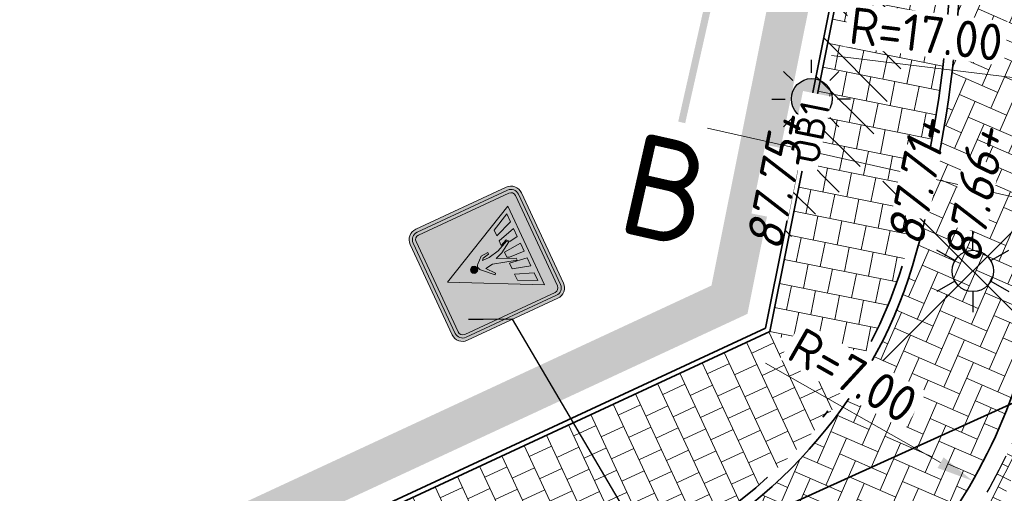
# Model space of a CAD drawing. Header units: metres. Extents: x 195696 to 514079, y 327475 to 328989.
# Tile 91 of 256: x 196033 to 196045, y 327693 to 327699. Entities that reach past the tile are written whole.
import ezdxf
from ezdxf import colors
from ezdxf.entities.mleader import LeaderData, LeaderLine
from ezdxf.enums import TextEntityAlignment as Align
from ezdxf.math import Vec2, Vec3

# ---------------------------------------------------------------- set-up
doc = ezdxf.new("R2010")
doc.units = ezdxf.units.M
for name, pattern in [('CENTER2', [1.125, 0.75, -0.125, 0.125, -0.125]), ('RI-GWA-SO', [18.450000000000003, 6, -1.8, 1.75, -1.8, 1.75, -1.8, 1.75, -1.8]), ('VH-RIJWIELPADBAND', [20, 8, -2, 2, -2, 0, -2, 2, -2]), ('VH-RWSBAND_110X220', [12, 5, -1, 1, -1, 1, -1, 1, -1]), ('XX-CENTER', [8, 5, -1, 1, -1])]:
    doc.linetypes.add(name, pattern=pattern)
for name, color, linetype, lineweight in [('N-WE-KG-GRONDEIGENDOM2-A', 132, 'Continuous', 18), ('N-WE-KG-WERKGRENS-200-G', 14, 'CENTER2', 35), ('N-WE-OV-ARMATUUR-S-250', 7, 'Continuous', 25), ('N-WE-RI-GWA_TRANSPORTLEIDING-G', 30, 'RI-GWA-SO', 35), ('N-WE-VH-GESLOTENVERHARDING-A-200', 252, 'Continuous', 18), ('N-WE-VH-KANTOPSLUITING_OPSLUITBAND-T18', 7, 'Continuous', 18), ('N-WE-VH-KANTOPSLUITING_OPSLUITBAND_60X200-G', 5, 'Continuous', 35), ('N-WE-VH-KANTOPSLUITING_RIJWIELPADBAND_40 120_250-G', 1, 'VH-RIJWIELPADBAND', 35), ('N-WE-VH-KANTOPSLUITING_TROTTOIRBAND_RWS_110 220_250-G', 6, 'VH-RWSBAND_110X220', 25), ('N-WE-VH-KANTOPSLUITING_VOORKANTBAND-G', 2, 'Continuous', 35), ('N-WE-VH-KANTVERHARDING-G', 5, 'Continuous', 35), ('N-WE-VH-OPENVERHARDING_BETONSTRAATSTEEN_GRIJS-A', 252, 'Continuous', 18), ('N-WE-VH-OPENVERHARDING_BETONSTRAATSTEEN_ROOD-A', 13, 'Continuous', 18), ('N-WE-VH-TEGEL-A', 252, 'Continuous', 18), ('N-WE-VW-VERKEERSTEKEN_BORD_L-S', 7, 'Continuous', 25), ('V-WE-OV-ARMATUUR-S-250', 7, 'Continuous', 25), ('X-XX-AL-M', 6, 'Continuous', 18), ('X-XX-AL-T18', 7, 'Continuous', 18), ('X-XX-AL-VERWIJZING-S-250', 7, 'Continuous', 18), ('X-XX-AL-VERWIJZING_DOORSNEDE-G', 7, 'XX-CENTER', 18)]:
    doc.layers.add(name, color=color, linetype=linetype, lineweight=lineweight)
doc.styles.add('NLCS-ISO', font='NLCS-ISO.ttf')
doc.styles.add('NLCS-ISO-M200-T18', font='NLCS-ISO.ttf', dxfattribs={"height": 0.36})
doc.styles.add('NLCS-ISO-M200-T18_CURSIEF', font='NLCS-ISO.ttf', dxfattribs={"oblique": 15, "height": 0.36})
doc.styles.add('NLCS-ISO-M250-T18', font='NLCS-ISO.ttf', dxfattribs={"height": 0.45})
doc.styles.add('NLCS-ISO-M250-T18_CURSIEF', font='NLCS-ISO.ttf', dxfattribs={"oblique": 15, "height": 0.45})
doc.dimstyles.new('NLCS-M250-T18-PIJL_L2_H2', dxfattribs={"dimscale": 0.25, "dimtxt": 2.5, "dimasz": 1.8, "dimexe": 2, "dimexo": 2, "dimgap": 0.7, "dimtad": 1, "dimzin": 0, "dimdsep": 46, "dimtxsty": 'NLCS-ISO-M250-T18', "dimcen": 0, "dimdle": 2, "dimclrd": 256, "dimclre": 256, "dimclrt": 7, "dimazin": 0, "dimtfac": 1, "dimtdec": 3, "dimtofl": 0, "dimtmove": 0, "dimatfit": 3, "dimfxl": 2, "dimfxlon": 1, "dimtfillclr": 256, "dimtolj": 1, "dimtzin": 0, "dimlwd": -1, "dimlwe": -1, "dimarcsym": 0})

# ---------------------------------------------------------------- blocks, each defined once
blk = doc.blocks.new('*D122')
at = {"layer": 'defpoints', "color": 0, "transparency": 16777216}
for p in [(196030.9052933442, 327698.4280130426), (196043.3732493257, 327690.0883443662)]:
    blk.add_point(p, dxfattribs=at)
at = {"layer": 'X-XX-AL-M', "transparency": 16777216}
blk.add_line((196040.7632905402, 327691.8341150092), (196042.9992106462, 327690.3385344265), dxfattribs=at)
blk.add_solid([(196043.0409089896, 327690.4008742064), (196042.9575123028, 327690.2761946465), (196043.3732493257, 327690.0883443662)], dxfattribs=at)
at = {"layer": 'X-XX-AL-M', "color": 7, "transparency": 16777216, "insert": (196041.9166224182, 327691.5438985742), "char_height": 0.45, "attachment_point": 5, "rotation": 326.2219026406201, "style": 'NLCS-ISO-M250-T18', "bg_fill": 3, "box_fill_scale": 1.1, "bg_fill_color": 256, "bg_fill_true_color": 13158600, "bg_fill_transparency": 0}
blk.add_mtext('\\A1;R=15.00', dxfattribs=at)
blk = doc.blocks.new('*D224')
at = {"layer": 'defpoints', "color": 0, "transparency": 16777216}
for p in [(196028.7528675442, 327700.0055610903), (196045.6305796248, 327697.9701655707)]:
    blk.add_point(p, dxfattribs=at)
at = {"layer": 'X-XX-AL-M', "transparency": 16777216}
blk.add_line((196042.5131669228, 327698.3461150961), (196045.183816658, 327698.0240436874), dxfattribs=at)
blk.add_solid([(196045.1927963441, 327698.098504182), (196045.1748369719, 327697.949583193), (196045.6305796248, 327697.9701655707)], dxfattribs=at)
at = {"layer": 'X-XX-AL-M', "color": 7, "transparency": 16777216, "insert": (196043.6730019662, 327698.6091410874), "char_height": 0.45, "attachment_point": 5, "rotation": 353.12352878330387, "style": 'NLCS-ISO-M250-T18', "bg_fill": 3, "box_fill_scale": 1.1, "bg_fill_color": 256, "bg_fill_true_color": 13158600, "bg_fill_transparency": 0}
blk.add_mtext('\\A1;R=17.00', dxfattribs=at)
blk = doc.blocks.new('*D225')
at = {"layer": 'defpoints', "color": 0, "transparency": 16777216}
for p in [(196038.1554221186, 327696.6008632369), (196044.2397888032, 327693.1395799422)]:
    blk.add_point(p, dxfattribs=at)
at = {"layer": 'X-XX-AL-M', "transparency": 16777216}
blk.add_line((196041.7060846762, 327694.5809572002), (196043.8486509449, 327693.3620910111), dxfattribs=at)
blk.add_solid([(196043.885736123, 327693.4272806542), (196043.8115657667, 327693.2969013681), (196044.2397888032, 327693.1395799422)], dxfattribs=at)
at = {"layer": 'X-XX-AL-M', "color": 7, "transparency": 16777216, "insert": (196042.779586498, 327694.4304577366), "char_height": 0.45, "attachment_point": 5, "rotation": 330.3652555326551, "style": 'NLCS-ISO-M250-T18', "bg_fill": 3, "box_fill_scale": 1.1, "bg_fill_color": 256, "bg_fill_true_color": 13158600, "bg_fill_transparency": 0}
blk.add_mtext('\\A1;R=7.00', dxfattribs=at)
blk = doc.blocks.new('V-SOV-ARMATUUR-SO')
for p, q in [((8.349587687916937e-10, 1.265625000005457), (1.669846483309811e-09, 2.53125000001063)), ((-1.096064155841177, 0.6328125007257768), (-2.192125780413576, 1.265625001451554)), ((1.096064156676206, 0.6328124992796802), (2.192125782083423, 1.26562499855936)), ((-1.096064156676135, -0.6328124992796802), (-2.192125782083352, -1.26562499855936)), ((1.096064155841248, -0.6328125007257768), (2.192125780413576, -1.265625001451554)), ((-8.349587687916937e-10, -1.265625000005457), (-1.669775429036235e-09, -2.53125000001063))]:
    blk.add_line(p, q)
for points in [[(5.5, 5.5), (-5.5, -5.5)], [(-5.5, 5.5), (5.5, -5.5)]]:
    blk.add_lwpolyline(points)
blk.add_circle((0, 0), 1.265625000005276)
at = {"style": 'NLCS-ISO'}
blk.add_attdef('TYPE', text='', height=1.75, dxfattribs=at).set_placement((0.1052451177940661, 3.816837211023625), align=Align.MIDDLE_CENTER)
blk = doc.blocks.new('SOV-ARMATUUR_SPOT_01-SO')
h = blk.add_hatch(color=256)
edge = h.paths.add_edge_path()
edge.add_arc((0, 0), 1.00012424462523, 0, 360)
at = {"flags": 128}
for points in [[(-0.004839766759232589, 1.947991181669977), (-0.004839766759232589, 1.307911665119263)], [(-1.362653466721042, 1.385566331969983), (-0.9100489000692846, 0.9329617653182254)], [(1.352973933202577, 1.385566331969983), (0.9003693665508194, 0.9329617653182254)], [(-1.92507831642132, 0.02775263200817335), (-1.284998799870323, 0.02775263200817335)], [(1.915398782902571, 0.02775263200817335), (1.275319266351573, 0.02775263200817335)], [(-1.362653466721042, -1.330061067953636), (-0.9100489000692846, -0.8774565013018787)], [(1.352973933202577, -1.330061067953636), (0.9003693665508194, -0.8774565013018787)], [(-0.004839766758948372, -1.892485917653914), (-0.004839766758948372, -1.252406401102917)]]:
    blk.add_lwpolyline(points, dxfattribs=at)
blk.add_circle((0, 0), 1.00012424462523)
at = {"style": 'NLCS-ISO'}
blk.add_attdef('TYPE', text='', height=1.8, dxfattribs=at).set_placement((0.1052451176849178, 3.56998901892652), align=Align.MIDDLE_CENTER)
blk = doc.blocks.new('SAL-VERWIJZING_AANZICHT_BOVEN-SO')
h = blk.add_hatch(color=256)
h.dxf.hatch_style = 1
h.paths.add_polyline_path([(-3.05311331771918e-15, 10.24748737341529), (-3.123743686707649, 7.123743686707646), (-2.876256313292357, 6.876256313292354), (-0.1750000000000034, 9.57751262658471), (-0.175, 0), (0.175, 0), (0.1749999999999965, 9.577512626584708), (2.876256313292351, 6.876256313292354), (3.123743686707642, 7.123743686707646)])
at = {"lineweight": 50, "style": 'NLCS-ISO'}
blk.add_attdef('...', text='', height=5, dxfattribs=at).set_placement((-0.01520167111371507, -0.8965206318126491), align=Align.TOP_CENTER)
blk = doc.blocks.new('N-SVW-VERKEERSTEKEN_BORD_L02-SO')
at = {"true_color": 0x007dc8}
h = blk.add_hatch(color=152, dxfattribs=at)
h.dxf.hatch_style = 1
h.paths.add_polyline_path([(3.050000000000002, 3.750000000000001), (-3.050000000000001, 3.75, 0.4142135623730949), (-3.750000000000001, 3.05), (-3.75, -4.440892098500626e-16), (-3.55, -4.440892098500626e-16), (-3.550000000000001, 3.05, -0.4142135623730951), (-3.050000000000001, 3.55), (3.05, 3.550000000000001, -0.414213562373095), (3.55, 3.050000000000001), (3.550000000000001, -4.440892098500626e-16), (3.749999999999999, 4.440892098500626e-16), (3.750000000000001, 3.050000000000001, 0.4142135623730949)])
at = {"true_color": 0xffffff}
h = blk.add_hatch(color=7, dxfattribs=at)
h.dxf.hatch_style = 1
h.paths.add_polyline_path([(3.05, 3.550000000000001), (-3.050000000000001, 3.55, 0.4142135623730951), (-3.550000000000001, 3.05), (-3.550000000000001, 0), (-3.35, 0), (-3.350000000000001, 3.05, -0.4142135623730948), (-3.050000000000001, 3.35), (3.05, 3.350000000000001, -0.4142135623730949), (3.35, 3.050000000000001), (3.350000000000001, 0), (3.55, 4.440892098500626e-16), (3.55, 3.050000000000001, 0.414213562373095)])
at = {"true_color": 0x007dc8}
h = blk.add_hatch(color=152, dxfattribs=at)
h.dxf.hatch_style = 1
h.paths.add_polyline_path([(-4.440892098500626e-16, 2.659719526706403), (-4.440892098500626e-16, 3.35), (-3.050000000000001, 3.35, 0.4142135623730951), (-3.350000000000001, 3.05), (-3.35, -3.05, 0.4142135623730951), (-3.05, -3.35), (-4.440892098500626e-16, -3.35), (-4.440892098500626e-16, -2.659719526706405), (-2.659719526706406, -2.659719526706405)])
h = blk.add_hatch(color=152, dxfattribs=at)
h.dxf.hatch_style = 1
h.paths.add_polyline_path([(3.349999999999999, 3.050000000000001, 0.4142135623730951), (3.049999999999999, 3.350000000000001), (-4.440892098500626e-16, 3.350000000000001), (-4.440892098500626e-16, 2.659719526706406), (2.659719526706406, -2.659719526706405), (-4.440892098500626e-16, -2.659719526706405), (-4.440892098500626e-16, -3.35), (3.050000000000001, -3.349999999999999, 0.4142135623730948), (3.350000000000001, -3.049999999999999)])
at = {"true_color": 0xffffff}
h = blk.add_hatch(color=7, dxfattribs=at)
h.dxf.hatch_style = 1
h.paths.add_polyline_path([(-9.992007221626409e-17, 2.659719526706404), (-2.659719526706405, -2.659719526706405), (2.659719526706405, -2.659719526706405)])
h.paths.add_polyline_path([(-0.7485223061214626, -0.2341667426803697), (-0.8333888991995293, -0.166290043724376), (-0.1782143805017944, 0.505860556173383, -0.4166086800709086), (0.2121802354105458, 0.5092585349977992), (0.5652108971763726, 0.1154659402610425), (0.5923671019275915, -0.3394212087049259), (0.4803443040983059, -0.3394212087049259), (0.409069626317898, 0.06115353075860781), (0.2902508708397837, 0.1562140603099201), (0.2902508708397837, -0.3054690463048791), (0.4328278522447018, -0.9674118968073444), (0.7485359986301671, -1.680296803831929), (0.6432815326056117, -1.77535733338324), (0.2257445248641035, -1.120182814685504), (0.05601133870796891, -0.6652956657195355), (-0.4497902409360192, -1.775357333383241), (-0.5923672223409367, -1.775357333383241), (-0.1612382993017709, -0.3020710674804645), (-0.2393227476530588, 0.1697921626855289)], flags=16)
h.paths.add_polyline_path([(-0.5652110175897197, -1.276351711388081), (-0.7230512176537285, -2.389719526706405), (-1.2594207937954, -2.389719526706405), (-0.9352315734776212, -1.276351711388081)], flags=16)
h.paths.add_polyline_path([(-1.295058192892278, -1.276351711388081), (-1.714294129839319, -2.389719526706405), (-2.25064989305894, -2.389719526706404), (-1.699030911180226, -1.276351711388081)], flags=16)
h.paths.add_polyline_path([(-0.1578403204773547, -1.276351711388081), (0.1816260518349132, -1.276351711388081), (0.2681778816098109, -2.389719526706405), (-0.2681778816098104, -2.389719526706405), (-0.222346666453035, -1.432492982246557)], flags=16)
h.paths.add_polyline_path([(-0.2274298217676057, 0.8606040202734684, -1), (0.2172633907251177, 0.8606040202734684, -1)], flags=16)
h.paths.add_polyline_path([(0.6399111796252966, -1.276351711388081), (0.948823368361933, -1.276351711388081), (1.259420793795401, -2.389719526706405), (0.7230650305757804, -2.389719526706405), (0.6432815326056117, -1.856825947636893), (0.8198106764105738, -1.690490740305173)], flags=16)
h.paths.add_polyline_path([(1.288289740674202, -1.276351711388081), (1.675272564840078, -1.276351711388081), (2.250663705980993, -2.389719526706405), (1.717705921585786, -2.389719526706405)], flags=16)
at = {"true_color": 0x191919}
h = blk.add_hatch(color=250, dxfattribs=at)
h.dxf.hatch_style = 1
h.paths.add_polyline_path([(-0.2274298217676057, 0.8606040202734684, 1), (0.2172633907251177, 0.8606040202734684, 1)])
at = {"true_color": 0x007dc8}
h = blk.add_hatch(color=152, dxfattribs=at)
h.dxf.hatch_style = 1
h.paths.add_polyline_path([(-3.55, -4.440892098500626e-16), (-3.75, 0), (-3.75, -3.050000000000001, 0.414213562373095), (-3.05, -3.75), (3.050000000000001, -3.750000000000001, 0.4142135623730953), (3.750000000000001, -3.050000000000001), (3.75, 0), (3.550000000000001, 4.440892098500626e-16), (3.550000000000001, -3.05, -0.4142135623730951), (3.050000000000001, -3.55), (-3.05, -3.55, -0.4142135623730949), (-3.55, -3.050000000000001)])
at = {"true_color": 0xffffff}
h = blk.add_hatch(color=7, dxfattribs=at)
h.dxf.hatch_style = 1
h.paths.add_polyline_path([(-3.35, 0), (-3.550000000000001, -4.440892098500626e-16), (-3.55, -3.050000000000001, 0.4142135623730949), (-3.05, -3.55), (3.050000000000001, -3.55, 0.4142135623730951), (3.550000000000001, -3.05), (3.550000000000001, 0), (3.350000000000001, -4.440892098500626e-16), (3.350000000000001, -3.049999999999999, -0.4142135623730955), (3.050000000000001, -3.35), (-3.05, -3.35, -0.4142135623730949), (-3.35, -3.05)])
at = {"true_color": 0x191919}
h = blk.add_hatch(color=250, dxfattribs=at)
h.dxf.hatch_style = 1
h.paths.add_polyline_path([(0.2902508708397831, 0.1562140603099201), (0.4090696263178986, 0.06115353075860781), (0.4803443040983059, -0.3394212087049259), (0.5923671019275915, -0.3394212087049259), (0.5652108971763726, 0.1154659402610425), (0.2121802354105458, 0.5092585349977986, 0.4166086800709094), (-0.1782143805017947, 0.505860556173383), (-0.8333888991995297, -0.1662900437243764), (-0.7485223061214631, -0.2341667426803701), (-0.2393227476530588, 0.1697921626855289), (-0.1612382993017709, -0.3020710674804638), (-0.5923672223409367, -1.775357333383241), (-0.4497902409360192, -1.775357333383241), (0.05601133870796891, -0.6652956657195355), (0.2257445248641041, -1.120182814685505), (0.6432815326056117, -1.775357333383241), (0.7485359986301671, -1.680296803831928), (0.4328278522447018, -0.9674118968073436), (0.2902508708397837, -0.3054690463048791)])
h = blk.add_hatch(color=250, dxfattribs=at)
h.dxf.hatch_style = 1
h.paths.add_polyline_path([(-1.295058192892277, -1.276351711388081), (-1.699030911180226, -1.276351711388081), (-2.25064989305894, -2.389719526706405), (-1.714294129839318, -2.389719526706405)])
h = blk.add_hatch(color=250, dxfattribs=at)
h.dxf.hatch_style = 1
h.paths.add_polyline_path([(-0.5652110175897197, -1.276351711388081), (-0.9352315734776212, -1.276351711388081), (-1.2594207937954, -2.389719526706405), (-0.7230512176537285, -2.389719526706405)])
h = blk.add_hatch(color=250, dxfattribs=at)
h.dxf.hatch_style = 1
h.paths.add_polyline_path([(0.1816260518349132, -1.276351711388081), (-0.1578403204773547, -1.276351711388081), (-0.222346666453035, -1.432492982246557), (-0.2681778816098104, -2.389719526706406), (0.2681778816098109, -2.389719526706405)])
h = blk.add_hatch(color=250, dxfattribs=at)
h.dxf.hatch_style = 1
h.paths.add_polyline_path([(0.9488233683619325, -1.276351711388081), (0.6399111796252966, -1.276351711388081), (0.8198106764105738, -1.690490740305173), (0.6432815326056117, -1.856825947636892), (0.7230650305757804, -2.389719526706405), (1.259420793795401, -2.389719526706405)])
h = blk.add_hatch(color=250, dxfattribs=at)
h.dxf.hatch_style = 1
h.paths.add_polyline_path([(1.675272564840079, -1.276351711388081), (1.288289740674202, -1.276351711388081), (1.717705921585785, -2.389719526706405), (2.250663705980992, -2.389719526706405)])
at = {"color": 145, "lineweight": 0, "true_color": 0x377daf}
blk.add_lwpolyline([(-3.05, -3.75), (3.050000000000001, -3.75, 0.4142135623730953), (3.750000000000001, -3.05), (3.75, 3.050000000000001, 0.4142135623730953), (3.05, 3.750000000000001), (-3.050000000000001, 3.75, 0.4142135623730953), (-3.750000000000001, 3.05), (-3.75, -3.050000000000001, 0.4142135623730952)], format="xyb", close=True, dxfattribs=at)
at = {"color": 7, "lineweight": 0, "true_color": 0xffffff}
for points in [[(-3.05, -3.55), (3.050000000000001, -3.55, 0.414213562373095), (3.550000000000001, -3.05), (3.55, 3.050000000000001, 0.414213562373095), (3.05, 3.550000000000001), (-3.050000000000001, 3.55, 0.414213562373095), (-3.550000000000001, 3.05), (-3.55, -3.050000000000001, 0.414213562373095)], [(-3.05, -3.35), (3.050000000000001, -3.35, 0.4142135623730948), (3.350000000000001, -3.05), (3.35, 3.050000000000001, 0.4142135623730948), (3.05, 3.350000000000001), (-3.050000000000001, 3.35, 0.4142135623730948), (-3.350000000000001, 3.05), (-3.35, -3.050000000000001, 0.4142135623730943)]]:
    blk.add_lwpolyline(points, format="xyb", close=True, dxfattribs=at)
blk.add_lwpolyline([(2.659719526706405, -2.659719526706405), (-9.992007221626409e-17, 2.659719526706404), (-2.659719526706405, -2.659719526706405)], close=True, dxfattribs=at)
at = {"color": 250, "lineweight": 0, "true_color": 0x191919}
blk.add_lwpolyline([(0.6432815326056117, -1.775357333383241), (0.2257445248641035, -1.120182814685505), (0.05601133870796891, -0.6652956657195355), (-0.4497902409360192, -1.775357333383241), (-0.5923672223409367, -1.775357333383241), (-0.1612382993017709, -0.3020710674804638), (-0.2393227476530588, 0.1697921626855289), (-0.7485223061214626, -0.2341667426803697), (-0.8333888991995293, -0.166290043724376), (-0.1782143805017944, 0.505860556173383, -0.4166086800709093), (0.2121802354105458, 0.5092585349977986), (0.5652108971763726, 0.1154659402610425), (0.5923671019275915, -0.3394212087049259), (0.4803443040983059, -0.3394212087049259), (0.409069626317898, 0.06115353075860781), (0.2902508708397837, 0.1562140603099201), (0.2902508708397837, -0.3054690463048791), (0.4328278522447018, -0.9674118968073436), (0.7485359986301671, -1.680296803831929)], format="xyb", close=True, dxfattribs=at)
for points in [[(-1.714294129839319, -2.389719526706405), (-1.295058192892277, -1.276351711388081), (-1.699030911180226, -1.276351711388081), (-2.25064989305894, -2.389719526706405)], [(-0.7230512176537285, -2.389719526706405), (-0.5652110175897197, -1.276351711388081), (-0.9352315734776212, -1.276351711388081), (-1.2594207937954, -2.389719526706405)], [(0.2681778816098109, -2.389719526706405), (0.1816260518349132, -1.276351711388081), (-0.1578403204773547, -1.276351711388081), (-0.222346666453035, -1.432492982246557), (-0.2681778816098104, -2.389719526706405)], [(1.259420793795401, -2.389719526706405), (0.948823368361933, -1.276351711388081), (0.6399111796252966, -1.276351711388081), (0.8198106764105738, -1.690490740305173), (0.6432815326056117, -1.856825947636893), (0.7230650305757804, -2.389719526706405)], [(2.250663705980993, -2.389719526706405), (1.675272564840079, -1.276351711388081), (1.288289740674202, -1.276351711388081), (1.717705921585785, -2.389719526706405)]]:
    blk.add_lwpolyline(points, close=True, dxfattribs=at)
blk.add_circle((-0.005083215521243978, 0.8606040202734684), 0.2223466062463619, dxfattribs=at)
blk = doc.blocks.new('OB1')
at = {"layer": 'N-WE-VH-KANTOPSLUITING_OPSLUITBAND-T18', "insert": (0, 0), "char_height": 0.36, "attachment_point": 5, "style": 'NLCS-ISO-M200-T18', "bg_fill": 3, "box_fill_scale": 1, "bg_fill_color": 256, "bg_fill_transparency": 0}
blk.add_mtext_dynamic_manual_height_columns('OB1', width=0.9622396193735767, gutter_width=12.5, heights=[0], dxfattribs=at)

msp = doc.modelspace()

# ---------------------------------------------------------------- hatches: boundary and pattern name
at = {"layer": 'N-WE-KG-GRONDEIGENDOM2-A', "lineweight": 0}
h = msp.add_hatch(dxfattribs=at)
h.set_pattern_fill('AKG-GRONDEIGENDOM_GEMEENTE-SO', color=256, scale=0.2, angle=45, pattern_type=2)
h.set_pattern_definition([(135, (0, 0), (-0.2828427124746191, -0.2828427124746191), [])])
h.paths.add_polyline_path([(196043.635, 327700.629), (196043.206, 327703.016), (196042.2908717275, 327703.1675363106), (196042.832, 327700.626), (196041.9097753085, 327696.023177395), (196042.813, 327696.865), (196043.569, 327698.678)])
at = {"layer": 'N-WE-VH-GESLOTENVERHARDING-A-200', "lineweight": 0}
h = msp.add_hatch(dxfattribs=at)
h.set_pattern_fill('AVH-GESLOTEN-SOD', color=256, scale=0.2, angle=28, pattern_type=2)
h.set_pattern_definition([(87.99999999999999, (0, 0), (-0.3997563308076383, 0.01395979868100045), []), (148, (0, 0), (-0.2119677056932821, -0.3392192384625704), [])])
edge = h.paths.add_edge_path(flags=16)
edge.add_arc((196059.4482632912, 327693.2997709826), 8.5, 0, 180)
edge.add_arc((196059.4482632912, 327693.2997709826), 8.5, 180, 360)
edge = h.paths.add_edge_path()
edge.add_line((196079.1992690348, 327691.5928972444), (196073.931764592, 327691.6480476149))
edge.add_arc((196073.9369992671, 327692.1480202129), 0.5000000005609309, 179.4001394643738, 269.40013946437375, ccw=False)
edge.add_line((196073.4370266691, 327692.153254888), (196073.4579653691, 327694.1531452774))
edge.add_arc((196073.9579379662, 327694.1479106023), 0.4999999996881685, 89.40013945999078, 179.4001394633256, ccw=False)
edge.add_line((196073.9631726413, 327694.6478831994), (196079.2306979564, 327694.5927326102))
edge.add_line((196079.2306979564, 327694.5927326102), (196079.2778415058, 327699.0925016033))
edge.add_line((196079.2778415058, 327699.0925016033), (196078.2738582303, 327699.1028457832))
edge.add_arc((196078.3974893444, 327711.1022089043), 11.99999999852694, 223.1984264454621, 269.40969446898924, ccw=False)
edge.add_arc((196059.4482632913, 327693.2997709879), 14.00000000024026, 43.22500732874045, 76.16012092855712)
edge.add_arc((196066.3853338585, 327721.4578435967), 15.00000001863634, 226.0246217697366, 256.1601209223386, ccw=False)
edge.add_arc((196056.3172706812, 327711.0230889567), 0.500000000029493, 101.17762234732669, 226.024621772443, ccw=False)
edge.add_arc((196059.413685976, 327693.3765022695), 18.41607723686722, 99.985539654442, 118.9786141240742)
edge.add_arc((196050.726917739, 327709.0458367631), 0.5000000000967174, 28.64127531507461, 118.1005958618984, ccw=False)
edge.add_arc((196010.1367397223, 327686.8760375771), 46.75000051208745, 25.543345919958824, 28.642746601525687, ccw=False)
edge.add_arc((196051.8662320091, 327706.8187522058), 0.5000016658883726, -60.714327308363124, 25.543139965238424, ccw=False)
edge.add_arc((196059.4482632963, 327693.2997709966), 14.99999999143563, 119.2855972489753, 123.2653045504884)
edge.add_arc((196050.9462560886, 327706.2599358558), 0.5000000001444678, 207.8050321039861, 303.265304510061, ccw=False)
edge.add_arc((196002.944036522, 327680.9458484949), 53.7680025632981, 27.80503209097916, 30.45068562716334)
edge.add_arc((196049.7266189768, 327708.4486861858), 0.4999999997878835, 123.4619424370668, 210.4506856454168, ccw=False)
edge.add_arc((196059.0259649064, 327693.8684988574), 17.79327829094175, 122.5562032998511, 137.0477615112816)
edge.add_arc((196048.3295502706, 327704.0989414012), 3.000070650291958, 140.8601176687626, 165.9601044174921)
edge.add_line((196045.4191006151, 327704.8267509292), (196045.4190987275, 327704.8266899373))
edge.add_arc((196045.9041717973, 327704.7054294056), 0.4999999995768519, 15.502448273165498, 165.9646165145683, ccw=False)
edge.add_arc((196034.8211534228, 327701.6367644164), 11.99999999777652, -18.702462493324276, 15.477428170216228, ccw=False)
edge.add_arc((196059.4482623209, 327693.2997681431), 13.99999999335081, 161.2975371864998, 169.8040816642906)
edge.add_arc((196030.9052933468, 327698.4280130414), 14.99999999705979, 320.4759057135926, 349.8241818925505, ccw=False)
edge.add_line((196042.4756487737, 327688.8819732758), (196041.6839180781, 327688.1358730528))
edge.add_arc((196059.4277144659, 327693.289421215), 18.47704978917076, 196.1955296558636, 210.8000922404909)
edge.add_line((196043.5566849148, 327683.8283541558), (196045.922746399, 327685.613890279))
edge.add_arc((196046.2239315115, 327685.2147818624), 0.5000000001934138, 31.440448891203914, 127.03984177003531, ccw=False)
edge.add_arc((196059.4482644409, 327693.2997691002), 15.00000000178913, 211.4404488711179, 219.6601358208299)
edge.add_arc((196047.5160513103, 327683.4067270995), 0.5000000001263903, -54.691160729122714, 39.72575912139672, ccw=False)
edge.add_arc((195962.9859614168, 327802.7538090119), 146.7499984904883, 304.1486694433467, 305.3088392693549, ccw=False)
edge.add_arc((196059.4482639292, 327693.2997705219), 18.50000000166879, 220.4149089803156, 234.0454773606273)
edge.add_arc((196047.99561593, 327673.810885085), 4.551909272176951, 80.31498419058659, 82.54620427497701, ccw=False)
edge.add_arc((196049.2252538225, 327678.4845493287), 0.5000000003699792, 113.40204066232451, 201.9169420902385, ccw=False)
edge.add_arc((196053.7797513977, 327667.9248825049), 12.00000013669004, 95.37930710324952, 113.33401253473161, ccw=False)
edge.add_arc((196053.892234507, 327669.7023934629), 10.24465234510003, 75.82016845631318, 96.9377912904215, ccw=False)
edge.add_arc((196059.4563821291, 327693.2763467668), 13.97924017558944, 257.3786721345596, 313.0229682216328)
edge.add_arc((196079.2286709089, 327672.0901966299), 15.00000000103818, 90.29250839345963, 133.0229682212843, ccw=False)
edge.add_line((196079.1520927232, 327687.0900011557), (196079.1992690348, 327691.5928972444))
at = {"layer": 'N-WE-VH-OPENVERHARDING_BETONSTRAATSTEEN_GRIJS-A', "lineweight": 0}
h = msp.add_hatch(dxfattribs=at)
h.set_pattern_fill('AVH-BSS_DIKFORMAAT_BLOK', color=256, scale=2, angle=63.4136106, pattern_type=2)
h.set_pattern_definition([(63.4136106, (196042.0186613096, 327688.9294071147), (-0.3702238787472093, 0.1852843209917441), []), (63.4136106, (196041.89525335, 327688.991168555), (-0.1849395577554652, 0.5555081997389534), [0.414, -0.414]), (63.4136106, (196041.7718453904, 327689.0529299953), (-0.1849395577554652, 0.5555081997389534), [0.414, -0.414]), (153.4136106, (196042.0186613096, 327688.9294071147), (-0.1852843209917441, -0.3702238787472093), []), (153.4136106, (196041.9568998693, 327688.8059991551), (-0.5555081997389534, -0.1849395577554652), [0.414, -0.414]), (153.4136106, (196041.895138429, 327688.6825911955), (-0.5555081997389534, -0.1849395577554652), [0.414, -0.414])])
h.paths.add_polyline_path([(196045.4455742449, 327695.7768564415, -0.02483247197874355), (196044.9440665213, 327694.142671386, -0.1323218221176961), (196042.7909146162, 327691.0654671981, 0.1941400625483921), (196041.8115604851, 327689.2299738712, 0.7439203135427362), (196042.3059502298, 327689.0219818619, 0.1280619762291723)])
at = {"layer": 'N-WE-VH-OPENVERHARDING_BETONSTRAATSTEEN_ROOD-A', "lineweight": 0}
h = msp.add_hatch(dxfattribs=at)
h.set_pattern_fill('AVH-BSS_KEIFORMAAT_KEPER', color=256, scale=2, angle=-113.59713499, pattern_type=2)
h.set_pattern_definition([(246.40286501, (196043.7295143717, 327699.1688712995), (0.108376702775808, -0.2765040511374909), [0.63, -0.21]), (156.40286501, (196044.1143951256, 327699.0007439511), (0.108376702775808, -0.2765040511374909), [0.6299999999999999, -0.21])])
edge = h.paths.add_edge_path()
edge.add_arc((196037.7673304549, 327697.5232318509), 5.999999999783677, 307.2698174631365, 344.6039436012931)
edge.add_arc((196028.7528675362, 327700.0055611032), 15.35000001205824, 344.6039436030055, 356.8024207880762)
edge.add_line((196044.0789694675, 327699.1493485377), (196045.7264006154, 327699.0573126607))
edge.add_arc((196028.7528675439, 327700.0055610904), 17.00000000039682, 340.09450160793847, 356.80242082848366, ccw=False)
edge.add_arc((196038.1554221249, 327696.6008632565), 7.000000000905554, 314.05534198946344, 340.0945016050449, ccw=False)
edge.add_arc((196043.7085467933, 327690.2303243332), 1.50510654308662, 117.1004725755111, 147.3715450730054)
edge.add_arc((196044.5757718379, 327688.9341097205), 2.999999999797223, 135.365320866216, 161.7514256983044)
edge.add_line((196041.7266510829, 327689.8735302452), (196039.0269807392, 327688.403729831))
edge.add_line((196039.0269807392, 327688.403729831), (196041.4007460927, 327692.748476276))
at = {"layer": 'N-WE-VH-TEGEL-A', "lineweight": 0}
h = msp.add_hatch(dxfattribs=at)
h.set_pattern_fill('AVH-TEGEL_300X300_HALFST', color=256, angle=78.670198, pattern_type=2)
h.set_pattern_definition([(78.670198, (196041.7597006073, 327694.9687430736), (-0.08814003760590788, 0.3236222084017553), [0.3, -0.3]), (168.670198, (196041.7597006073, 327694.9687430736), (-0.05893685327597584, -0.2941537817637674), [])])
edge = h.paths.add_edge_path()
edge.add_arc((196037.7673304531, 327697.5232318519), 5.88000000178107, 328.2706194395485, 344.6397372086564)
edge.add_arc((196028.7528674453, 327700.0055633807), 15.22999999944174, 344.617754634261, 362.4919826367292)
edge.add_line((196043.9684646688, 327700.6677575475), (196042.8932663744, 327700.6263687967))
edge.add_line((196042.8932663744, 327700.6263687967), (196041.7597006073, 327694.9687430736))
edge.add_line((196041.7597006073, 327694.9687430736), (196042.7685147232, 327694.4308935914))
h = msp.add_hatch(dxfattribs=at)
h.set_pattern_fill('AVH-TEGEL_300X300_HALFST', color=256, angle=24.9458396, pattern_type=2)
h.set_pattern_definition([(24.9458396, (196025.9705386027, 327687.6242984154), (0.2087478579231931, 0.2625344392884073), [0.3, -0.3]), (114.9458396, (196025.9705386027, 327687.6242984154), (-0.2720120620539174, -0.1265284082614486), [])])
edge = h.paths.add_edge_path()
edge.add_arc((196030.0425431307, 327685.836363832), 0.3799999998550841, 242.4267239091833, 313.1005328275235)
edge.add_line((196030.3021897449, 327685.5589045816), (196032.2191390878, 327687.3527874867))
edge.add_arc((196045.9667440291, 327672.6620503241), 20.1200000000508, 114.945839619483, 133.10053281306, ccw=False)
edge.add_line((196037.4809054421, 327690.9049926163), (196040.0902476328, 327692.1187472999))
edge.add_arc((196037.1885294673, 327698.3568905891), 6.880000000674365, 294.9458396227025, 324.9294405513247)
edge.add_line((196042.8194315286, 327694.4037472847), (196041.7597006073, 327694.9687430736))
edge.add_line((196041.7597006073, 327694.9687430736), (196025.9705386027, 327687.6242984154))
edge.add_line((196025.9705386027, 327687.6242984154), (196026.6005191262, 327687.2050758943))
edge.add_line((196026.6005191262, 327687.2050758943), (196029.866647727, 327685.4995243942))

# ---------------------------------------------------------------- linework, layer by layer
at = {"layer": 'N-WE-KG-WERKGRENS-200-G', "ltscale": 20, "const_width": 0.5, "flags": 128}
msp.add_lwpolyline([(195828.5449324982, 327534.879240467, 0.003022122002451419), (195829.93590122, 327535.771814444, 0.01445730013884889), (195849.9203571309, 327549.7795194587), (195856.8154032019, 327554.916298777, 0.003168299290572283), (195864.1639217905, 327560.5850023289, 0.004116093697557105), (195873.665133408, 327568.1354444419), (195875.2468758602, 327569.7402853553, -0.04590442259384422), (195893.6684553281, 327584.1758765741, -0.003920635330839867), (195895.415665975, 327585.2829132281), (195899.6903654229, 327587.1140162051), (195908.6549476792, 327591.1456296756), (195913.7783480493, 327593.5262803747), (195911.7519175, 327599.815644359, 0.01672595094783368), (195914.3030782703, 327602.3834741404, -0.05873833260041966), (195918.1914157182, 327605.6903519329, -0.0149636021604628), (195933.7835255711, 327615.4114837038, -0.02290013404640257), (195960.6453597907, 327629.6436936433), (195962.2695904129, 327626.1022357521), (195964.6556142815, 327627.196545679), (195963.0164419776, 327630.7705827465), (195985.3556549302, 327641.6865604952), (195986.2883373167, 327639.6407298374), (195991.3787427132, 327641.9896044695), (195991.2167854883, 327642.3405929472), (196016.8331699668, 327654.1033951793), (196043.3648561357, 327666.2187952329), (196062.7450758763, 327674.9827924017, -0.2249660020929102), (196073.449816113, 327674.7914675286, -0.1421209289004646), (196089.6624870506, 327659.9048043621), (196098.6602686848, 327645.085066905), (196102.7039221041, 327638.3856411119), (196105.2942913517, 327634.0936276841), (196104.5483598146, 327630.4830016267), (196106.5069983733, 327630.0783598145), (196106.8157439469, 327631.572819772), (196109.5556329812, 327627.0332549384), (196106.9175713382, 327623.6433724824), (196107.2726273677, 327621.2378997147), (196108.1724373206, 327618.762568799), (196115.3588616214, 327620.4646843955), (196117.1091711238, 327616.5289866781), (196119.7797565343, 327617.7166670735), (196121.91969184, 327613.0267845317, -0.00392140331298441), (196122.0892688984, 327612.647286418), (196123.750845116, 327608.8491332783), (196134.2791748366, 327613.0028017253), (196129.7162030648, 327622.9043765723), (196131.4787331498, 327623.7577356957), (196131.9220392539, 327622.8057424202), (196136.5309742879, 327625.0444784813), (196135.9782779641, 327626.2430509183, 0.0008442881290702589), (196135.4677727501, 327627.3242460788, 0.00200703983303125), (196134.3940288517, 327629.5648853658, 0.01591494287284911), (196124.8497653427, 327647.7894020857), (196123.6001729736, 327650.0628411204), (196120.6893621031, 327655.3570407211, -0.0299467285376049), (196119.8876454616, 327657.1722740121, -0.03392687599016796), (196119.2473421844, 327659.3243675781, -0.079656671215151), (196118.7071710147, 327669.5938870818, -0.05596398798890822), (196120.895766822, 327679.4810814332, -0.02465094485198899), (196122.3280872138, 327683.3089118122, -0.06398449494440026), (196127.6991712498, 327692.3564989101, -0.0612915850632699), (196136.293138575, 327701.4290951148, -0.002153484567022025), (196137.0448438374, 327702.0496886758), (196134.1238128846, 327705.3584450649), (196130.8403230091, 327710.2730661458), (196128.7795578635, 327714.2167266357), (196130.2824716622, 327714.9511575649), (196136.9835533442, 327718.6725045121), (196150.0915809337, 327725.9518544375), (196156.6698113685, 327729.6049777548, 0.02051814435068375), (196159.759876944, 327731.9555349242, 0.01138610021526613), (196162.7602591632, 327734.61370686), (196165.2195120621, 327736.8760195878), (196167.7078296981, 327739.1642312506), (196170.8379913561, 327742.0864486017), (196172.2114536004, 327743.3378795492), (196172.7900103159, 327745.3866384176), (196177.2139084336, 327749.0588039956), (196171.1339694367, 327757.446802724), (196170.3308734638, 327756.8646883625), (196166.3917223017, 327754.1642742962, -0.0100198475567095), (196156.8914572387, 327748.0422097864, -0.01471472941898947), (196147.7306214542, 327742.3407961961, -0.01528916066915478), (196132.0511333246, 327733.9555756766), (196122.9626991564, 327729.5143181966), (196100.9848614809, 327719.042824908), (196087.5797895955, 327712.7232624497), (196081.7786652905, 327709.9886752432, -0.2480229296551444), (196065.9737873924, 327710.7727387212, -0.0712461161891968), (196063.1016454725, 327712.8429666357), (196060.8679620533, 327714.9103437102), (196050.3103998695, 327724.2971762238), (196044.9293871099, 327729.4094879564), (196037.4614946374, 327736.5039462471), (196032.9629942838, 327731.7832916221), (196022.0346868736, 327741.8797633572), (196018.5616055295, 327737.8270700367), (196029.6593570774, 327728.3165073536), (196024.2891402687, 327722.6810873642), (196034.8576936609, 327713.3451998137), (196036.6471843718, 327711.7636285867), (196037.5375465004, 327710.9511731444), (196040.1934819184, 327706.0842392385), (196041.8161890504, 327702.9959890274), (196042.3214468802, 327700.6229266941), (196041.2663362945, 327695.3568707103), (196023.709869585, 327687.1903512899), (196023.4951042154, 327687.5758275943), (195979.9437075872, 327667.9113284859), (195976.7737302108, 327674.8803333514), (195975.8441556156, 327679.2544665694), (195926.1986886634, 327656.7524510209), (195882.7902105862, 327637.089170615), (195881.879234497, 327639.009765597), (195874.9585656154, 327635.9455117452), (195875.384539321, 327634.9207798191, -0.04918109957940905), (195875.5385754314, 327634.4258961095, -0.2318256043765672), (195874.9557544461, 327632.1454860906, -0.07746400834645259), (195874.3361499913, 327631.6101987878), (195873.9705564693, 327631.4274020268), (195873.5946628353, 327631.2433504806), (195871.5802376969, 327630.3158382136), (195870.8957485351, 327630.0005341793), (195869.0103416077, 327629.1436501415), (195872.6494445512, 327620.8904526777), (195873.4676874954, 327621.2196042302, -0.07566582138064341), (195875.1650564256, 327621.7493192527), (195875.3232605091, 327621.7713942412), (195875.4866921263, 327621.7896601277, -0.08613164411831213), (195877.2482289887, 327621.6983242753, -0.01963332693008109), (195877.6368416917, 327621.5943180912, -0.1395863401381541), (195880.0341996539, 327620.0301874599, -0.05548109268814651), (195880.685988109, 327619.0919567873), (195880.8395418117, 327618.7565879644), (195880.9070976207, 327618.608889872), (195878.4306356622, 327617.5280064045), (195879.5647862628, 327616.8923987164), (195882.3475669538, 327610.7493257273), (195879.8452018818, 327608.734657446, 0.1964746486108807), (195876.1627006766, 327602.0723668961, -0.1879515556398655), (195875.3311774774, 327600.5077894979), (195872.4633350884, 327598.0391846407, 0.01059940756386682), (195868.9136781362, 327594.85022724), (195868.0938996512, 327594.081733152, -0.02178076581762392), (195864.8276881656, 327591.2767985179), (195861.4742628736, 327588.6417396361), (195859.1297837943, 327585.548004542, -0.03149793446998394), (195856.5342211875, 327582.6121502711, -0.008822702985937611), (195850.2659221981, 327577.0803502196, -0.01452253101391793), (195839.5124260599, 327568.4463028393), (195839.2340966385, 327568.2322805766, -0.02049592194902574), (195820.3248775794, 327554.9465112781), (195818.0145626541, 327553.4715049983), (195816.984273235, 327552.8391840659), (195828.5449324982, 327534.879240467)], format="xyb", close=True, dxfattribs=at)
at = {"layer": 'N-WE-RI-GWA_TRANSPORTLEIDING-G', "elevation": 87.49799999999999, "flags": 128}
msp.add_lwpolyline([(196047.4332613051, 327695.3198778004), (196004.1885189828, 327675.6468775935)], dxfattribs=at)
at = {"layer": 'N-WE-VH-KANTOPSLUITING_OPSLUITBAND_60X200-G', "flags": 128}
msp.add_lwpolyline([(196025.8791316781, 327687.5817798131), (196041.7597006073, 327694.9687430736), (196042.8932663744, 327700.6263687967), (196042.3478336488, 327703.1881219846), (196040.6871628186, 327706.3486226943), (196037.9842301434, 327711.3016778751), (196037.0213680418, 327712.1802895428), (196035.2285456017, 327713.7648053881), (196024.8635170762, 327722.9209062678)], dxfattribs=at)
at = {"layer": 'N-WE-VH-KANTOPSLUITING_RIJWIELPADBAND_40 120_250-G', "ltscale": 0.5, "flags": 128}
msp.add_lwpolyline([(196026.3458918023, 327724.4473268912), (196034.5355152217, 327717.4276128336, -0.0909051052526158), (196039.048431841, 327711.8566435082), (196041.7450504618, 327706.915158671), (196043.1219821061, 327704.2946553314, -0.08848366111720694), (196043.8528088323, 327701.9916812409, -0.1002065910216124), (196043.4363188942, 327695.9621520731, -0.2201300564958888), (196040.2472872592, 327692.1917954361), (196037.4809054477, 327690.9049926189, 0.07938090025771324), (196032.2191390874, 327687.3527874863), (196030.3021897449, 327685.5589045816, -0.3185341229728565), (196029.866647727, 327685.4995243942), (196025.8121103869, 327687.6167779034)], format="xyb", dxfattribs=at)
at = {"layer": 'N-WE-VH-KANTOPSLUITING_TROTTOIRBAND_RWS_110 220_250-G', "ltscale": 0.5, "flags": 128}
msp.add_lwpolyline([(196042.3059502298, 327689.0219818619, 0.1280619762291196), (196045.4455742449, 327695.7768564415, -0.0248324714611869), (196044.9440665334, 327694.1426714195, -0.1323218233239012), (196042.7909146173, 327691.065467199, 0.1941400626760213), (196041.8115604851, 327689.2299738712, 0.7439203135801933)], format="xyb", close=True, dxfattribs=at)
at = {"layer": 'N-WE-VH-KANTOPSLUITING_VOORKANTBAND-G', "flags": 128}
msp.add_lwpolyline([(196026.4239870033, 327724.5384374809), (196034.6136104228, 327717.5187234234, -0.09090510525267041), (196039.1537679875, 327711.9141265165), (196041.8508392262, 327706.9718122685), (196043.2282103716, 327704.3504724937, -0.08848366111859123), (196043.9717840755, 327702.0073302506, -0.1002065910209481), (196043.5520125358, 327695.9302933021, -0.2201300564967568), (196040.2978986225, 327692.0829906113), (196037.5315168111, 327690.7961877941, 0.0793809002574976), (196032.3011327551, 327687.2651687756), (196030.3841834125, 327685.4712858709, -0.3185341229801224), (196029.81110181, 327685.3931540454), (196025.675, 327687.553), (196041.7068401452, 327695.0103281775), (196042.832, 327700.626), (196042.2908717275, 327703.1675363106), (196040.6342684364, 327706.3202958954), (196037.9363711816, 327711.2641237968), (196036.9812769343, 327712.1356472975), (196035.1888114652, 327713.7198476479), (196024.8218189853, 327722.877683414)], format="xyb", dxfattribs=at)
msp.add_lwpolyline([(196042.4756487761, 327688.8819732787, 0.1287175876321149), (196045.6688984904, 327695.7754740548, -0.03717927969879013), (196046.1875118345, 327697.7889213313, 0.1502492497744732), (196046.386034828, 327704.8388760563, 0.7706872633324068), (196045.419100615, 327704.8267509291, 0.1132718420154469), (196045.392992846, 327703.4849618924, -0.1392761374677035), (196044.7372103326, 327694.2175747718, -0.13232182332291), (196042.6496669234, 327691.2341357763, 0.1941400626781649), (196041.5928099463, 327689.253387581, 0.7439203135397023)], format="xyb", close=True, dxfattribs=at)
at = {"layer": 'N-WE-VH-KANTVERHARDING-G'}
msp.add_lwpolyline([(196046.3859813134, 327704.8390691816, -0.1502535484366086), (196046.1875113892, 327697.7889200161, 0.0371338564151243), (196045.6693472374, 327695.7779729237, -0.1287606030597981), (196042.4756487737, 327688.8819732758), (196041.6839180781, 327688.1358730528, 0.06381082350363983), (196043.5566849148, 327683.8283541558), (196045.922746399, 327685.613890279, -0.4431358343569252), (196046.6505228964, 327685.4755879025, 0.03588053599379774), (196047.90060746, 327683.72628393, -0.4369771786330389), (196047.8050430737, 327682.9987028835, -0.005062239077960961), (196045.3629256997, 327681.3058867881, 0.05954479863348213), (196048.5861197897, 327678.324329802, -0.009735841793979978), (196048.7613908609, 327678.2979182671, -0.406642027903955), (196049.0266635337, 327678.9434195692, -0.07850285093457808), (196052.6547663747, 327679.872033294, -0.09240467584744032), (196056.4018272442, 327679.6349080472, 0.2476801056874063), (196068.9942986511, 327683.0564003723, -0.1886377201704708)], format="xyb", dxfattribs=at)
at = {"layer": 'X-XX-AL-VERWIJZING_DOORSNEDE-G', "elevation": 87.697, "flags": 128}
msp.add_lwpolyline([(196123.2982973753, 327683.0428085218), (196102.9812874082, 327692.8335136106), (196059.4482632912, 327693.2997709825), (196040.6826572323, 327697.5282052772)], dxfattribs=at)

# ---------------------------------------------------------------- block references
at = {"layer": 'N-WE-OV-ARMATUUR-S-250', "xscale": 0.25, "yscale": 0.25, "zscale": 0.25, "rotation": 89.99153571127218}
msp.add_blockref('SOV-ARMATUUR_SPOT_01-SO', (196042.2733730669, 327697.8150047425), dxfattribs=at)
at = {"layer": 'N-WE-VW-VERKEERSTEKEN_BORD_L-S', "xscale": 0.2, "yscale": 0.2, "zscale": 0.2, "rotation": 114.9458395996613}
msp.add_blockref('N-SVW-VERKEERSTEKEN_BORD_L02-SO', (196038.2987019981, 327695.7974299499), dxfattribs=at)
at = {"layer": 'V-WE-OV-ARMATUUR-S-250', "xscale": 0.2, "yscale": 0.2, "zscale": 0.2}
msp.add_blockref('V-SOV-ARMATUUR-SO', (196044.243, 327695.709, 87.539), dxfattribs=at)
at = {"layer": 'X-XX-AL-VERWIJZING-S-250', "xscale": 0.25, "yscale": 0.25, "zscale": 0.25, "rotation": 347.3016785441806}
msp.add_blockref('SAL-VERWIJZING_AANZICHT_BOVEN-SO', (196040.6826572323, 327697.5282052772, 87.697), dxfattribs=at).add_auto_attribs({'...': 'B'})

# ---------------------------------------------------------------- leaders
at = {"layer": 'N-WE-VW-VERKEERSTEKEN_BORD_L-S'}
ml = msp.add_multileader_mtext('Standard', dxfattribs=at)
ml.set_content('', color=256, style='NLCS-ISO-M200-T18_CURSIEF')
ml.set_leader_properties(color=256, linetype='ByLayer', lineweight=-1)
ml.build(insert=Vec2(0, 0))
ml.multileader.update_dxf_attribs({"text_left_attachment_type": 5, "text_right_attachment_type": 5, "dogleg_length": 0.36, "arrow_head_size": 0.36})
ctx = ml.context
ctx.base_point, ctx.char_height, ctx.arrow_head_size, ctx.landing_gap_size, ctx.plane_origin, ctx.plane_x_axis, ctx.plane_y_axis = Vec3(196038.2550325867, 327695.114775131), 0.36, 0.36, 0.18, Vec3(196039.2632576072, 327692.5225025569), Vec3(-0.9999734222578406, -0.00729073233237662), Vec3(0.00729073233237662, -0.9999734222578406)
ctx.left_attachment, ctx.right_attachment = 5, 5
notes = []
notes.append((ctx, [(0, (1, 1, 0), (196038.6150230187, 327695.1173997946), (-0.9999734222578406, -0.007290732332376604), 0.36, [(0, [(196042.0899702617, 327689.2001746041)], 0, [])])]))
ctx.mtext.insert, ctx.mtext.text_direction, ctx.mtext.rotation, ctx.mtext.flow_direction = Vec3(196038.0776620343, 327694.7534723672), Vec3(-0.9999734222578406, -0.00729073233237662), 3.148883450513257, 5
for ctx, leaders in notes:
    for number, flags, end, landing, length, lines in leaders:
        leader = LeaderData()
        leader.index, (leader.has_last_leader_line, leader.has_dogleg_vector, leader.attachment_direction) = number, flags
        leader.last_leader_point, leader.dogleg_vector, leader.dogleg_length = Vec3(end), Vec3(landing), length
        for number, points, colour, breaks in lines:
            line = LeaderLine()
            line.index, line.vertices, line.color, line.breaks = number, Vec3.list(points), colors.encode_raw_color(colour), breaks
            leader.lines.append(line)
        ctx.leaders.append(leader)

# ---------------------------------------------------------------- next in the draw order: block references
at = {"layer": 'N-WE-VH-KANTOPSLUITING_OPSLUITBAND_60X200-G', "rotation": 78.67019799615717}
msp.add_blockref('OB1', (196042.2479813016, 327697.4057515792), dxfattribs=at)

# ---------------------------------------------------------------- next in the draw order: dimensions: what is measured, and where the dimension line sits
at = {"layer": 'X-XX-AL-M'}
dim = msp.add_radius_dim(center=(196030.9052933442, 327698.4280130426), mpoint=(196043.3732493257, 327690.0883443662), dimstyle='NLCS-M250-T18-PIJL_L2_H2', override={"dimpost": 'R=<>', "dimtfill": 1}, dxfattribs=at)
dim.commit()
dim.dimension.update_dxf_attribs({"geometry": '*D122', "text_midpoint": (196041.6942312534, 327691.211419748), "dimtype": 164})

# ---------------------------------------------------------------- next in the draw order: dimensions: what is measured, and where the dimension line sits
for center, mpoint, picture, middle in [((196028.7528675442, 327700.0055610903), (196045.6305796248, 327697.9701655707), '*D224', (196043.625110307, 327698.2120184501)), ((196038.1554221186, 327696.6008632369), (196044.2397888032, 327693.1395799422), '*D225', (196042.5817988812, 327694.0827796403))]:
    dim = msp.add_radius_dim(center=center, mpoint=mpoint, dimstyle='NLCS-M250-T18-PIJL_L2_H2', override={"dimpost": 'R=<>', "dimtfill": 1}, dxfattribs=at)
    dim.commit()
    dim.dimension.update_dxf_attribs({"geometry": picture, "text_midpoint": middle, "dimtype": 164})

# ---------------------------------------------------------------- next in the draw order: texts
at = {"layer": 'X-XX-AL-T18', "char_height": 0.45, "attachment_point": 8, "rotation": 78.6701979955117, "style": 'NLCS-ISO-M250-T18_CURSIEF', "bg_fill": 3, "box_fill_scale": 1, "bg_fill_color": 256, "bg_fill_transparency": 0}
for s, insert in [('87.75+', (196042.0613261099, 327696.7449089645)), ('87.71+', (196043.7787005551, 327696.7536516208))]:
    msp.add_mtext_dynamic_manual_height_columns(s, width=0.8572391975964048, gutter_width=4.5, heights=[0], dxfattribs=dict(at, insert=insert))

# ---------------------------------------------------------------- next in the draw order: texts
at = {"layer": 'X-XX-AL-T18', "insert": (196044.0444766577, 327696.6774791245), "char_height": 0.45, "attachment_point": 2, "rotation": 78.6701979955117, "style": 'NLCS-ISO-M250-T18_CURSIEF', "bg_fill": 3, "box_fill_scale": 1, "bg_fill_color": 256, "bg_fill_transparency": 0}
msp.add_mtext_dynamic_manual_height_columns('87.66+', width=0.8572391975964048, gutter_width=4.5, heights=[0], dxfattribs=at)

doc.saveas('drawing.dxf')
